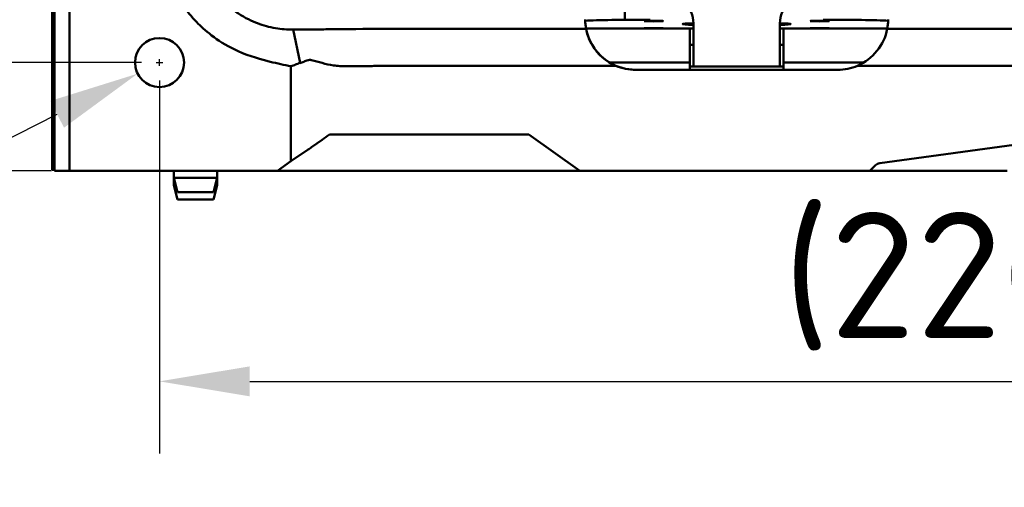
# Model space of a CAD drawing. Header units: millimetres. Extents: x 0 to 2100, y 0 to 1485.
# Tile 20 of 256: x 606 to 743, y 585 to 650. Entities that reach past the tile are written whole.
import ezdxf

# ---------------------------------------------------------------- set-up
doc = ezdxf.new("R2010")
doc.units = ezdxf.units.MM
doc.header["$LTSCALE"] = 5
doc.layers.add('Bemaßung (ISO)', color=7, linetype='Continuous', lineweight=25)
doc.layers.add('Sichtbar (ISO)', color=7, linetype='Continuous', lineweight=50)
doc.styles.add('Notiztext (DIN)', font='isocpeur.ttf')
doc.dimstyles.new('Standard (DIN)', dxfattribs={"dimscale": 5, "dimtxt": 3.5, "dimasz": 2.5, "dimexe": 2, "dimexo": 0.5, "dimgap": 0.5, "dimtad": 1, "dimrnd": 1e-08, "dimtxsty": 'Notiztext (DIN)', "dimcen": 0.09, "dimdle": 10, "dimclrd": 256, "dimclre": 256, "dimclrt": 256, "dimadec": 0, "dimazin": 0, "dimtfac": 1, "dimtmove": 0, "dimatfit": 3, "dimfxl": 1, "dimtolj": 1, "dimtzin": 0, "dimlwd": -1, "dimlwe": -1, "dimarcsym": 0})

# ---------------------------------------------------------------- blocks, each defined once
blk = doc.blocks.new('*D13')
at = {"layer": 'Bemaßung (ISO)', "transparency": 16777216}
for p, q in [((623.37, 1114.36), (565.87, 1114.36)), ((575.87, 1101.86), (575.87, 656.86)), ((623.37, 644.36), (565.87, 644.36))]:
    blk.add_line(p, q, dxfattribs=at)
for points in [[(573.78, 1101.86), (577.95, 1101.86), (575.87, 1114.36)], [(573.78, 656.86), (577.95, 656.86), (575.87, 644.36)]]:
    blk.add_solid(points, dxfattribs=at)
at = {"layer": 'Defpoints', "color": 0, "transparency": 16777216}
for p in [(625.87, 1114.36), (575.87, 644.36), (625.87, 644.36)]:
    blk.add_point(p, dxfattribs=at)
at = {"layer": 'Bemaßung (ISO)', "transparency": 16777216, "insert": (552.37, 854.86), "char_height": 17.5, "attachment_point": 1, "rotation": 90, "style": 'Notiztext (DIN)'}
blk.add_mtext('\\A1;(470)', dxfattribs=at)
blk = doc.blocks.new('*D14')
at = {"layer": 'Bemaßung (ISO)', "transparency": 16777216}
for p, q in [((625.87, 641.86), (625.87, 590.14)), ((845.87, 641.86), (845.87, 590.14)), ((638.37, 600.14), (833.37, 600.14))]:
    blk.add_line(p, q, dxfattribs=at)
for points in [[(638.37, 602.22), (638.37, 598.06), (625.87, 600.14)], [(833.37, 602.22), (833.37, 598.06), (845.87, 600.14)]]:
    blk.add_solid(points, dxfattribs=at)
at = {"layer": 'Defpoints', "color": 0, "transparency": 16777216}
for p in [(625.87, 644.36), (845.87, 644.36), (845.87, 600.14)]:
    blk.add_point(p, dxfattribs=at)
at = {"layer": 'Bemaßung (ISO)', "transparency": 16777216, "insert": (712.24, 623.64), "char_height": 17.5, "attachment_point": 1, "style": 'Notiztext (DIN)'}
blk.add_mtext('\\A1;(220)', dxfattribs=at)
blk = doc.blocks.new('*D17')
at = {"layer": 'Bemaßung (ISO)', "transparency": 16777216}
for p, q in [((625.42, 644.36), (626.32, 644.36)), ((625.87, 643.91), (625.87, 644.81)), ((492.86, 577.07), (611.68, 637.18))]:
    blk.add_line(p, q, dxfattribs=at)
blk.add_solid([(610.74, 639.04), (612.62, 635.32), (622.83, 642.82)], dxfattribs=at)
at = {"layer": 'Defpoints', "color": 0, "transparency": 16777216}
for p in [(628.9, 645.89), (622.83, 642.82)]:
    blk.add_point(p, dxfattribs=at)
at = {"layer": 'Bemaßung (ISO)', "transparency": 16777216, "insert": (486.05, 596.06), "char_height": 17.5, "attachment_point": 1, "rotation": 26.8346, "style": 'Notiztext (DIN)'}
blk.add_mtext('\\A1; \\fISOCPEUR|b0|i0;\\H17.5000;8x M8', dxfattribs=at)
blk = doc.blocks.new('*D19')
at = {"layer": 'Bemaßung (ISO)', "transparency": 16777216}
for p, q in [((610.88, 1129.36), (528.58, 1129.36)), ((538.58, 641.86), (538.58, 1116.86)), ((610.88, 629.36), (528.58, 629.36))]:
    blk.add_line(p, q, dxfattribs=at)
for points in [[(536.5, 1116.86), (540.67, 1116.86), (538.58, 1129.36)], [(536.5, 641.86), (540.67, 641.86), (538.58, 629.36)]]:
    blk.add_solid(points, dxfattribs=at)
at = {"layer": 'Defpoints', "color": 0, "transparency": 16777216}
for p in [(538.58, 1129.36), (613.38, 1129.36), (613.38, 629.36)]:
    blk.add_point(p, dxfattribs=at)
at = {"layer": 'Bemaßung (ISO)', "transparency": 16777216, "insert": (515.08, 855.73), "char_height": 17.5, "attachment_point": 1, "rotation": 90, "style": 'Notiztext (DIN)'}
blk.add_mtext('\\A1;(500)', dxfattribs=at)

msp = doc.modelspace()

# ---------------------------------------------------------------- linework, layer by layer
at = {"layer": 'Sichtbar (ISO)'}
for p, q in [((610.9658, 695.4597), (610.9658, 629.4597)), ((610.9658, 629.4597), (610.9658, 695.4597)), ((611.0531, 695.4597), (611.0531, 629.547)), ((611.2532, 629.7471), (611.2532, 695.4597)), ((611.3057, 629.3597), (611.3057, 695.4597)), ((690.3658, 661.1016), (690.3658, 650.2907)), ((613.3835, 652.8029), (613.3835, 629.3597)), ((699.8657, 648.3066), (699.8657, 649.8066)), ((711.8657, 648.3066), (711.8657, 649.8066)), ((644.3662, 648.9358), (645.3369, 644.3021)), ((699.3657, 649.069), (684.9858, 649.069)), ((699.3657, 649.069), (699.3657, 649.0766)), ((699.3657, 644.3597), (699.3657, 649.069)), ((699.8657, 648.3066), (699.8657, 643.8066)), ((711.8657, 643.8066), (711.8657, 648.3066)), ((712.3657, 649.069), (712.3657, 649.0766)), ((712.3657, 644.3597), (712.3657, 649.069)), ((726.7457, 649.069), (712.3657, 649.069)), ((726.7422, 649.0503), (809.0612, 649.0503)), ((699.8657, 646.8066), (699.3848, 646.8066)), ((712.3467, 646.8066), (711.8657, 646.8066)), ((688.2602, 644.3597), (699.3657, 644.3597)), ((699.3657, 643.3597), (699.3657, 644.3597)), ((712.3657, 643.3597), (712.3657, 644.3597)), ((712.3657, 644.3597), (723.4713, 644.3597)), ((644.0862, 630.6916), (644.0862, 643.84)), ((685.8657, 643.9194), (689.1228, 643.9194)), ((719.8657, 643.3597), (691.8657, 643.3597)), ((699.8657, 643.8066), (699.3657, 643.8066)), ((711.8657, 643.8066), (699.8657, 643.8066)), ((712.3657, 643.8066), (711.8657, 643.8066)), ((722.609, 643.9194), (809.0612, 643.9194)), ((725.7023, 630.4077), (763.7586, 635.5597)), ((648.3966, 633.6477), (646.9522, 632.6261)), ((651.5973, 634.3597), (649.4076, 634.3597)), ((651.5973, 634.3597), (677.0659, 634.3597)), ((684.1346, 629.3597), (677.0659, 634.3597)), ((646.4522, 632.2807), (644.0862, 630.6916)), ((642.2032, 629.3597), (644.0862, 630.6916)), ((610.9658, 629.4597), (611.0531, 629.547)), ((610.9658, 629.4597), (611.3057, 629.4597)), ((611.3057, 629.4597), (610.9658, 629.4597)), ((611.3057, 629.547), (611.0531, 629.547)), ((611.3057, 629.7997), (611.2532, 629.7471)), ((611.2532, 629.7471), (611.3057, 629.7471)), ((611.3057, 629.3597), (613.3835, 629.3597)), ((642.2032, 629.3597), (613.3835, 629.3597)), ((627.8657, 629.3597), (627.8657, 628.3597)), ((633.8657, 629.3597), (633.8657, 628.3597)), ((642.2032, 629.3597), (644.3848, 629.3597)), ((649.3657, 629.3597), (644.3848, 629.3597)), ((649.3657, 629.3597), (677.3658, 629.3597)), ((682.3467, 629.3597), (677.3658, 629.3597)), ((682.3467, 629.3597), (684.1346, 629.3597)), ((685.8657, 629.3597), (684.1346, 629.3597)), ((724.3464, 629.3597), (685.8657, 629.3597)), ((725.1226, 630.1241), (724.3464, 629.3597)), ((724.3464, 629.3597), (730.5632, 629.3597)), ((730.5632, 629.3597), (743.3657, 629.3597)), ((627.8657, 628.3597), (633.8657, 628.3597)), ((628.3657, 626.3597), (627.8657, 628.3597)), ((627.8657, 628.3597), (627.8657, 627.3597)), ((633.3657, 626.3597), (633.8657, 628.3597)), ((633.8657, 628.3597), (633.8657, 627.3597)), ((627.8657, 627.3597), (628.1157, 627.3597)), ((628.3657, 625.3597), (627.8657, 627.3597)), ((633.3657, 625.3597), (633.8657, 627.3597)), ((633.6157, 627.3597), (633.8657, 627.3597)), ((628.3657, 626.3597), (633.3657, 626.3597)), ((628.3657, 625.3597), (633.3657, 625.3597))]:
    msp.add_line(p, q, dxfattribs=at)
msp.add_circle((625.8657, 644.3597), 3.4, dxfattribs=at)
for centre, radius, start, end in [((695.8657, 649.8066), 4, 0, 45), ((715.8657, 649.8066), 4, 135, 180), ((691.8657, 650.3597), 7, 180.321504, 181.636713), ((691.8657, 650.3597), 7, 181.636713, 190.625512), ((719.8657, 650.3597), 7, 349.374488, 358.363287), ((691.8657, 650.3597), 7, 190.625512, 238.997281), ((719.8657, 650.3597), 7, 293.073052, 349.219291), ((691.8657, 650.3597), 7, 211.003494, 246.930996), ((701.3657, 646.5313), 2, 172.0861, 180), ((710.3657, 646.5313), 2, 0, 7.9139), ((691.8657, 650.3597), 7, 238.997281, 270), ((691.8657, 650.3597), 7, 246.931053, 270.000072), ((719.8657, 650.3597), 7, 270.000095, 293.072906), ((719.8659, 650.3594), 6.9997, 293.072455, 293.072633)]:
    msp.add_arc(centre, radius, start, end, dxfattribs=at)
for centre, major_axis, ratio, start_param, end_param in [((691.8657, 650.3597), (-4.9499, -4.9498), 0.99996285, 5.50338915, 5.68593639), ((693.8657, 650.0455), (10, 0), 0.02618592, 1.57079633, 2.6899111), ((705.8657, 649.705), (7.5, 0), 0.02618592, 2.49809888, 3.78509376), ((705.8657, 649.705), (7.5, 0), 0.02618592, 5.6396842, 6.92667909), ((717.8657, 650.0455), (10, 0), 0.02618592, 0.45168155, 1.57079633), ((719.8657, 650.3597), (-4.9499, -4.9498), 0.99996285, 2.16802681, 2.3505739), ((691.8409, 650.3495), (2.6612, -6.46), 0.99807092, 4.5093923, 4.86302679), ((701.3657, 649.0766), (2, 0), 0.02618592, 2.41885841, 3.14159265), ((710.3657, 649.0766), (2, 0), 0.02618592, 0, 0.72273425), ((648.3914, 633.0177), (10.0473, 7.1257), 0.04149165, 1.44010666, 1.54085693), ((646.9522, 632.688), (-0.9996, -0.7089), 0.04121206, 1.01798015, 1.54157892), ((725.8406, 629.417), (-1.0154, 0), 0.98480775, 4.84899042, 5.49778714)]:
    msp.add_ellipse(centre, major_axis=major_axis, ratio=ratio, start_param=start_param, end_param=end_param, dxfattribs=at)
for centre in [(694.3657, 650.1109), (717.3657, 650.1109), (694.3657, 649.1159), (717.3657, 649.1159)]:
    msp.add_ellipse(centre, major_axis=(-1.3, 0), ratio=0.02618592, dxfattribs=at)
for points, knots in [([(625.3457, 662.5795), (625.5361, 661.652), (625.748, 660.6548), (626.2771, 658.5113), (626.7401, 656.8471), (628.5281, 652.8142), (629.8947, 651.0863), (631.2431, 649.7376)], [0.000001, 0.000001, 0.000001, 0.000001, 0.28404435, 0.28404435, 0.64315693, 0.64315693, 1.17466568, 1.17466568, 1.17466568, 1.17466568]), ([(644.3689, 648.936), (643.5663, 648.9298), (642.7521, 648.9952), (641.0926, 649.2838), (640.2608, 649.51), (638.6642, 650.111), (637.7495, 650.5365), (636.5854, 651.29), (636.3838, 651.4282), (635.5897, 652.0036), (635.0287, 652.4821), (634.5082, 653.0027)], [0.000360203, 0.000360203, 0.000360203, 0.000360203, 0.25089262, 0.25089262, 0.510597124, 0.510597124, 0.761641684, 0.761641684, 0.815359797, 0.815359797, 0.977147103, 0.977147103, 0.977147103, 0.977147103]), ([(631.2431, 649.7376), (632.3138, 648.6671), (634.1593, 647.0875), (638.3759, 645.2282), (640.0247, 644.7695), (642.1626, 644.2421), (643.1593, 644.0302), (644.0862, 643.84)], [-1.21777706, -1.21777706, -1.21777706, -1.21777706, -0.64145864, -0.64145864, -0.28388678, -0.28388678, -0.000001, -0.000001, -0.000001, -0.000001]), ([(684.9892, 649.0503), (664.988, 649.0503), (661.8008, 649.0504), (656.7445, 649.0435), (655.8129, 649.0334), (651.9407, 648.9965), (650.8987, 648.9868), (649.0085, 648.9702), (648.2251, 648.9636), (646.9702, 648.9537), (646.4793, 648.95), (645.4552, 648.9428), (644.9153, 648.9394), (644.366, 648.9363)], [0.000001, 0.000001, 0.000001, 0.000001, 6.00037119, 6.00037119, 14.45495998, 14.45495998, 17.95097847, 17.95097847, 20.42523799, 20.42523799, 21.9374343, 21.9374343, 23.59777071, 23.59777071, 23.59777071, 23.59777071]), ([(644.0862, 643.84), (644.2939, 643.9192), (644.5029, 643.9987), (644.9186, 644.1555), (645.1266, 644.2335), (645.3346, 644.3104)], [0.000001, 0.000001, 0.000001, 0.000001, 0.075769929, 0.075769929, 0.15125094, 0.15125094, 0.15125094, 0.15125094]), ([(646.4522, 644.683), (646.2518, 644.6167), (646.0527, 644.549), (645.6812, 644.4186), (645.5104, 644.357), (645.3392, 644.2937)], [-0.135021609, -0.135021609, -0.135021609, -0.135021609, -0.062905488, -0.062905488, -0.000644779, -0.000644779, -0.000644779, -0.000644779]), ([(646.4522, 644.683), (646.4777, 644.6914), (646.5041, 644.6986), (646.552, 644.7089), (646.5731, 644.7126), (646.6108, 644.7176), (646.6272, 644.7193), (646.6601, 644.7217), (646.6764, 644.7225), (646.7085, 644.723), (646.7242, 644.7228), (646.7553, 644.7217), (646.7708, 644.7208), (646.8102, 644.7174), (646.8341, 644.7145), (646.8896, 644.7056), (646.9211, 644.699), (646.9522, 644.691)], [0.0000010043, 0.0000010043, 0.0000010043, 0.0000010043, 0.0091808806, 0.0091808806, 0.0161481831, 0.0161481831, 0.0213894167, 0.0213894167, 0.0265247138, 0.0265247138, 0.0313542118, 0.0313542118, 0.0361001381, 0.0361001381, 0.0433836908, 0.0433836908, 0.0530366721, 0.0530366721, 0.0530366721, 0.0530366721]), ([(646.9522, 644.691), (647.1928, 644.6294), (647.4335, 644.566), (647.9168, 644.4357), (648.1572, 644.3692), (648.3966, 644.3018)], [0.000001, 0.000001, 0.000001, 0.000001, 0.074493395, 0.074493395, 0.148711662, 0.148711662, 0.148711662, 0.148711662]), ([(651.5973, 643.8476), (651.3537, 643.8455), (651.1073, 643.8527), (650.5647, 643.888), (650.2686, 643.9197), (649.4434, 644.0408), (648.9162, 644.1555), (648.3966, 644.3018)], [0.000001, 0.000001, 0.000001, 0.000001, 0.07712916, 0.07712916, 0.168436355, 0.168436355, 0.3308534, 0.3308534, 0.3308534, 0.3308534]), ([(685.8657, 643.9194), (684.8983, 643.9194), (673.0198, 643.9194), (670.7919, 643.9194), (665.3164, 643.9196), (661.0616, 643.9182), (659.7941, 643.9173), (658.5861, 643.913), (658.2935, 643.9116), (657.7944, 643.9077), (657.5901, 643.9057), (657.208, 643.9012), (657.0404, 643.899), (656.7144, 643.8951), (656.5546, 643.8933), (656.3312, 643.8908), (656.2577, 643.89), (656.0477, 643.8879), (655.9586, 643.8872), (655.5199, 643.883), (655.1627, 643.8795), (654.3275, 643.8717), (653.8321, 643.8672), (652.7438, 643.8574), (652.1717, 643.8524), (651.5973, 643.8476)], [-5.02382213, -5.02382213, -5.02382213, -5.02382213, -2.60627975, -2.60627975, -1.7883635, -1.7883635, -1.16209634, -1.16209634, -0.96623289, -0.96623289, -0.82227199, -0.82227199, -0.70274313, -0.70274313, -0.59350758, -0.59350758, -0.54081576, -0.54081576, -0.44241338, -0.44241338, -0.34550319, -0.34550319, -0.18191879, -0.18191879, -0.000001, -0.000001, -0.000001, -0.000001])]:
    msp.add_open_spline(points, degree=3, knots=knots, dxfattribs=at)

# ---------------------------------------------------------------- dimensions: what is measured, and where the dimension line sits
at = {"layer": 'Bemaßung (ISO)'}
for base, p1, p2, angle, picture, middle in [((538.5849, 1129.3597), (613.3835, 629.3597), (613.3835, 1129.3597), 270, '*D19', (538.5849, 879.3597)), ((575.8657, 644.3597), (625.8657, 1114.3597), (625.8657, 644.3597), 90, '*D13', (575.8657, 879.3597)), ((845.8657, 600.1394), (625.8657, 644.3597), (845.8657, 644.3597), 180, '*D14', (735.8657, 600.1394))]:
    dim = msp.add_linear_dim(base=base, p1=p1, p2=p2, angle=angle, text='(<>)', dimstyle='Standard (DIN)', override={"dimgap": 0.5, "dimdec": 2, "dimtol": 0, "dimlim": 0, "dimtp": 0, "dimtm": 0, "dimtdec": 2, "dimtofl": 0, "dimatfit": 1}, dxfattribs=at)
    dim.commit()
    dim.dimension.update_dxf_attribs({"geometry": picture, "text_midpoint": middle, "dimtype": 160})
dim = msp.add_diameter_dim_2p(p1=(628.8996, 645.8945), p2=(622.8319, 642.8249), text=' \\fISOCPEUR|b0|i0;\\H17.5000;8x M8', dimstyle='Standard (DIN)', override={"dimgap": 0.5, "dimdec": 2, "dimlfac": 1, "dimtol": 0, "dimlim": 0, "dimtp": 0, "dimtm": 0, "dimtdec": 2, "dimtofl": 0}, dxfattribs=at)
dim.commit()
dim.dimension.update_dxf_attribs({"geometry": '*D17', "text_midpoint": (527.0991, 594.3941), "dimtype": 163})

doc.saveas('drawing.dxf')
